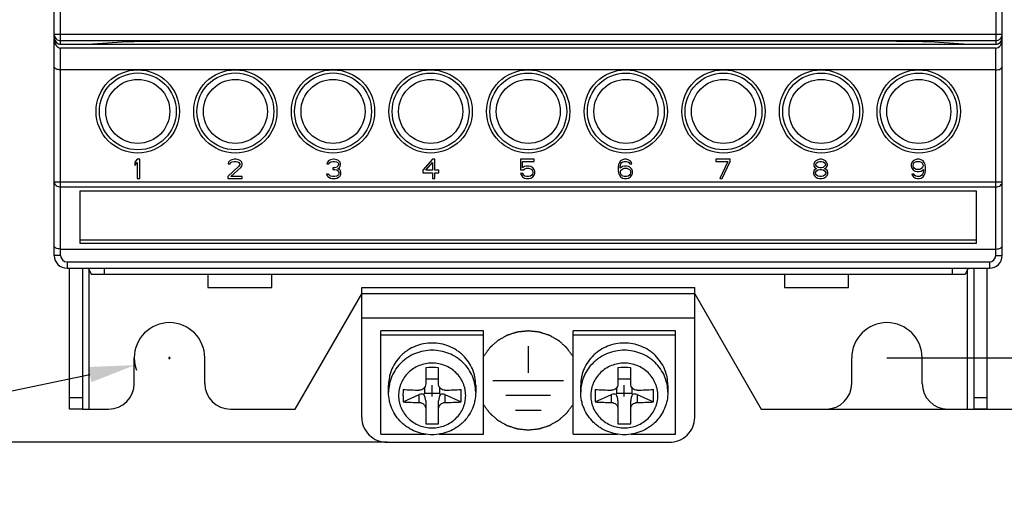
# Model space of a CAD drawing. Header units: millimetres. Extents: x 1117 to 38156, y -1945 to 7303.
# Tile 2 of 256: x 1238 to 1315, y 826 to 864. Entities that reach past the tile are written whole.
import ezdxf

# ---------------------------------------------------------------- set-up
doc = ezdxf.new("R2010")
doc.units = ezdxf.units.MM
doc.styles.get("Standard").update_dxf_attribs({"font": 'arial.ttf'})
doc.dimstyles.new('DIMSTYLE_1', dxfattribs={"dimtxt": 4.2, "dimasz": 3.6, "dimexe": 2.5, "dimexo": 0, "dimgap": 1.05, "dimtad": 1, "dimdsep": 46, "dimtxsty": 'Standard', "dimblk": '_FILLED', "dimblk1": '_FILLED', "dimblk2": '_FILLED', "dimcen": 0.09, "dimazin": 2, "dimtp": 0.01, "dimtm": 0.01, "dimtfac": 1, "dimtofl": 0, "dimtmove": 0, "dimatfit": 3, "dimldrblk": '_FILLED', "dimfxl": 0, "dimtolj": 1, "dimarcsym": 0})

# ---------------------------------------------------------------- blocks, each defined once
blk = doc.blocks.new('_FILLED')
at = {"color": 0, "linetype": 'ByBlock'}
blk.add_solid([(0, 0), (-1, 0.167), (-1, -0.167)], dxfattribs=at)
blk = doc.blocks.new('*D6')
at = {"color": 0, "linetype": 'Continuous', "lineweight": -2}
for p, q in [((1306.059, 1031.323), (1339.614, 1031.323)), ((1337.114, 1027.723), (1337.114, 840.923)), ((1306.059, 837.323), (1339.614, 837.323))]:
    blk.add_line(p, q, dxfattribs=at)
at = {"layer": 'Defpoints', "color": 0, "linetype": 'Continuous'}
for p in [(1306.059, 1031.323), (1306.059, 837.323), (1337.114, 837.323)]:
    blk.add_point(p, dxfattribs=at)
at = {"color": 0, "linetype": 'Continuous', "lineweight": -2, "xscale": 3.6, "yscale": 3.6, "zscale": 3.6}
for p, rotation in [((1337.114, 1031.323), 90), ((1337.114, 837.323), 270)]:
    blk.add_blockref('_FILLED', p, dxfattribs=dict(at, rotation=rotation))
at = {"color": 0, "linetype": 'Continuous', "insert": (1322.73, 934.519), "char_height": 10, "width": 9.25313, "attachment_point": 2, "rotation": 90, "line_spacing_factor": 0.9}
blk.add_mtext('\\A1;194', dxfattribs=at)
blk = doc.blocks.new('*D7')
at = {"color": 0, "linetype": 'Continuous', "lineweight": -2}
for p, q in [((1312.359, 1036.323), (1355.396, 1036.323)), ((1352.896, 1032.723), (1352.896, 836.923)), ((1301.309, 833.323), (1355.396, 833.323))]:
    blk.add_line(p, q, dxfattribs=at)
at = {"layer": 'Defpoints', "color": 0, "linetype": 'Continuous'}
for p in [(1312.359, 1036.323), (1301.309, 833.323), (1352.896, 833.323)]:
    blk.add_point(p, dxfattribs=at)
at = {"color": 0, "linetype": 'Continuous', "lineweight": -2, "xscale": 3.6, "yscale": 3.6, "zscale": 3.6}
for p, rotation in [((1352.896, 1036.323), 90), ((1352.896, 833.323), 270)]:
    blk.add_blockref('_FILLED', p, dxfattribs=dict(at, rotation=rotation))
at = {"color": 0, "linetype": 'Continuous', "insert": (1338.513, 934.741), "char_height": 10, "width": 9.25313, "attachment_point": 2, "rotation": 90, "line_spacing_factor": 0.9}
blk.add_mtext('\\A1;203', dxfattribs=at)
blk = doc.blocks.new('*D9')
at = {"color": 0, "linetype": 'Continuous', "lineweight": -2}
for p, q in [((1249.969, 837.323), (1250.149, 837.323)), ((1250.059, 837.233), (1250.059, 837.413)), ((1194.419, 825.65), (1243.844, 836.019))]:
    blk.add_line(p, q, dxfattribs=at)
at = {"layer": 'Defpoints', "color": 0, "linetype": 'Continuous'}
for p in [(1252.75, 837.887), (1247.368, 836.758)]:
    blk.add_point(p, dxfattribs=at)
at = {"color": 0, "linetype": 'Continuous', "lineweight": -2, "xscale": 3.6, "yscale": 3.6, "zscale": 3.6, "rotation": 11.84863928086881}
blk.add_blockref('_FILLED', (1247.368, 836.758), dxfattribs=at)
at = {"color": 0, "linetype": 'Continuous', "insert": (1219.349, 845.576), "char_height": 10, "width": 14.85313, "attachment_point": 3, "rotation": 11.84864, "line_spacing_factor": 0.9}
blk.add_mtext('\\A1;%%c∅5.5', dxfattribs=at)
blk = doc.blocks.new('*D79')
at = {"color": 0, "linetype": 'Continuous', "lineweight": -2}
for p, q in [((1243.259, 1036.323), (1191.286, 1036.323)), ((1193.786, 1032.723), (1193.786, 834.332)), ((1267.059, 830.732), (1191.286, 830.732))]:
    blk.add_line(p, q, dxfattribs=at)
at = {"layer": 'Defpoints', "color": 0, "linetype": 'Continuous'}
for p in [(1243.259, 1036.323), (1193.786, 830.732), (1267.059, 830.732)]:
    blk.add_point(p, dxfattribs=at)
at = {"color": 0, "linetype": 'Continuous', "lineweight": -2, "xscale": 3.6, "yscale": 3.6, "zscale": 3.6}
for p, rotation in [((1193.786, 1036.323), 90), ((1193.786, 830.732), 270)]:
    blk.add_blockref('_FILLED', p, dxfattribs=dict(at, rotation=rotation))
at = {"color": 0, "linetype": 'Continuous', "insert": (1187.631, 933.527), "char_height": 10, "attachment_point": 5, "rotation": 90}
blk.add_mtext('\\A1;205.59', dxfattribs=at)

msp = doc.modelspace()

# ---------------------------------------------------------------- linework, layer by layer
at = {"linetype": 'Continuous'}
for p, q in [((1241.059, 862.323), (1241.059, 1019.971)), ((1315.059, 862.323), (1315.059, 1019.971)), ((1241.559, 861.823), (1241.559, 934.023)), ((1314.559, 934.023), (1314.559, 861.823)), ((1315.059, 862.593), (1241.059, 862.593)), ((1241.059, 845.323), (1241.059, 862.23)), ((1241.466, 862.102), (1241.559, 862.093)), ((1314.559, 862.093), (1241.559, 862.093)), ((1241.559, 861.823), (1314.559, 861.823)), ((1246.748, 861.998), (1244.059, 861.823)), ((1305.506, 862.05), (1250.612, 862.05)), ((1312.059, 861.823), (1309.37, 861.998)), ((1315.059, 845.323), (1315.059, 862.23)), ((1241.559, 845.323), (1241.559, 861.523)), ((1314.559, 861.523), (1241.559, 861.523)), ((1314.559, 845.323), (1314.559, 861.523)), ((1314.559, 859.823), (1241.559, 859.823)), ((1247.547, 852.833), (1247.359, 852.609)), ((1247.359, 852.609), (1247.359, 852.354)), ((1247.359, 852.354), (1247.547, 852.577)), ((1247.734, 852.833), (1247.547, 852.833)), ((1247.547, 852.577), (1247.547, 851.333)), ((1247.734, 851.333), (1247.734, 852.833)), ((1254.662, 852.609), (1254.63, 852.482)), ((1254.63, 852.482), (1254.787, 852.482)), ((1254.787, 852.737), (1254.662, 852.609)), ((1254.912, 852.801), (1254.787, 852.737)), ((1254.787, 852.482), (1254.849, 852.577)), ((1254.849, 852.577), (1254.943, 852.641)), ((1255.13, 852.833), (1254.912, 852.801)), ((1254.943, 852.641), (1255.099, 852.673)), ((1255.099, 852.673), (1255.224, 852.673)), ((1255.255, 852.833), (1255.13, 852.833)), ((1255.224, 852.673), (1255.38, 852.641)), ((1255.443, 852.801), (1255.255, 852.833)), ((1255.38, 852.641), (1255.474, 852.577)), ((1255.568, 852.737), (1255.443, 852.801)), ((1255.474, 852.577), (1255.537, 852.482)), ((1255.537, 852.418), (1255.474, 852.29)), ((1255.537, 852.482), (1255.537, 852.418)), ((1255.693, 852.609), (1255.568, 852.737)), ((1255.724, 852.482), (1255.693, 852.609)), ((1255.693, 852.29), (1255.724, 852.418)), ((1255.724, 852.418), (1255.724, 852.482)), ((1262.382, 852.609), (1262.35, 852.482)), ((1262.35, 852.482), (1262.507, 852.482)), ((1262.507, 852.737), (1262.382, 852.609)), ((1262.632, 852.801), (1262.507, 852.737)), ((1262.507, 852.482), (1262.569, 852.577)), ((1262.569, 852.577), (1262.663, 852.641)), ((1262.85, 852.833), (1262.632, 852.801)), ((1262.663, 852.641), (1262.819, 852.673)), ((1262.819, 852.673), (1262.944, 852.673)), ((1262.913, 852.833), (1262.85, 852.833)), ((1263.132, 852.801), (1262.913, 852.833)), ((1262.944, 852.673), (1263.1, 852.641)), ((1263.1, 852.641), (1263.194, 852.577)), ((1263.257, 852.737), (1263.132, 852.801)), ((1263.194, 852.577), (1263.257, 852.482)), ((1263.257, 852.418), (1263.194, 852.29)), ((1263.382, 852.609), (1263.257, 852.737)), ((1263.257, 852.482), (1263.257, 852.418)), ((1263.413, 852.482), (1263.382, 852.609)), ((1263.382, 852.29), (1263.413, 852.418)), ((1263.413, 852.418), (1263.413, 852.482)), ((1270.589, 852.833), (1269.839, 851.971)), ((1270.058, 851.971), (1270.589, 852.577)), ((1270.777, 852.833), (1270.589, 852.833)), ((1270.589, 852.577), (1270.589, 851.971)), ((1270.777, 851.971), (1270.777, 852.833)), ((1278.522, 852.833), (1277.459, 852.833)), ((1277.459, 852.833), (1277.459, 852.003)), ((1277.615, 852.673), (1278.522, 852.673)), ((1277.615, 852.162), (1277.615, 852.673)), ((1278.522, 852.673), (1278.522, 852.833)), ((1285.11, 852.418), (1285.079, 852.194)), ((1285.173, 852.577), (1285.11, 852.418)), ((1285.267, 852.705), (1285.173, 852.577)), ((1285.235, 852.194), (1285.267, 852.386)), ((1285.423, 852.801), (1285.267, 852.705)), ((1285.267, 852.386), (1285.298, 852.482)), ((1285.298, 852.482), (1285.36, 852.577)), ((1285.36, 852.577), (1285.454, 852.641)), ((1285.579, 852.833), (1285.423, 852.801)), ((1285.454, 852.641), (1285.548, 852.673)), ((1285.548, 852.673), (1285.735, 852.673)), ((1285.704, 852.833), (1285.579, 852.833)), ((1285.86, 852.801), (1285.704, 852.833)), ((1285.735, 852.673), (1285.829, 852.641)), ((1285.829, 852.641), (1285.923, 852.577)), ((1286.017, 852.705), (1285.86, 852.801)), ((1285.923, 852.577), (1285.985, 852.482)), ((1285.985, 852.482), (1286.142, 852.482)), ((1286.11, 852.577), (1286.017, 852.705)), ((1286.142, 852.482), (1286.11, 852.577)), ((1293.824, 852.833), (1292.699, 852.833)), ((1292.699, 852.833), (1292.699, 852.673)), ((1292.699, 852.673), (1293.637, 852.673)), ((1293.637, 852.673), (1293.012, 851.333)), ((1293.199, 851.333), (1293.824, 852.673)), ((1293.824, 852.673), (1293.824, 852.833)), ((1300.413, 852.609), (1300.35, 852.45)), ((1300.35, 852.45), (1300.35, 852.354)), ((1300.35, 852.354), (1300.413, 852.226)), ((1300.507, 852.705), (1300.413, 852.609)), ((1300.663, 852.801), (1300.507, 852.705)), ((1300.507, 852.45), (1300.569, 852.545)), ((1300.507, 852.386), (1300.507, 852.45)), ((1300.569, 852.29), (1300.507, 852.386)), ((1300.569, 852.545), (1300.694, 852.641)), ((1300.819, 852.833), (1300.663, 852.801)), ((1300.694, 852.641), (1300.819, 852.673)), ((1300.944, 852.833), (1300.819, 852.833)), ((1300.819, 852.673), (1300.944, 852.673)), ((1301.1, 852.801), (1300.944, 852.833)), ((1300.944, 852.673), (1301.069, 852.641)), ((1301.069, 852.641), (1301.194, 852.545)), ((1301.257, 852.705), (1301.1, 852.801)), ((1301.194, 852.545), (1301.257, 852.45)), ((1301.257, 852.386), (1301.194, 852.29)), ((1301.35, 852.609), (1301.257, 852.705)), ((1301.257, 852.45), (1301.257, 852.386)), ((1301.413, 852.45), (1301.35, 852.609)), ((1301.35, 852.226), (1301.413, 852.354)), ((1301.413, 852.354), (1301.413, 852.45)), ((1308.002, 852.577), (1307.939, 852.418)), ((1307.939, 852.418), (1307.939, 852.29)), ((1308.095, 852.705), (1308.002, 852.577)), ((1308.252, 852.801), (1308.095, 852.705)), ((1308.095, 852.386), (1308.127, 852.482)), ((1308.095, 852.322), (1308.095, 852.386)), ((1308.127, 852.482), (1308.189, 852.577)), ((1308.189, 852.577), (1308.283, 852.641)), ((1308.408, 852.833), (1308.252, 852.801)), ((1308.283, 852.641), (1308.377, 852.673)), ((1308.377, 852.673), (1308.595, 852.673)), ((1308.564, 852.833), (1308.408, 852.833)), ((1308.72, 852.801), (1308.564, 852.833)), ((1308.595, 852.673), (1308.689, 852.641)), ((1308.689, 852.641), (1308.783, 852.577)), ((1308.877, 852.705), (1308.72, 852.801)), ((1308.783, 852.577), (1308.845, 852.482)), ((1308.845, 852.482), (1308.877, 852.386)), ((1308.97, 852.577), (1308.877, 852.705)), ((1308.877, 852.386), (1308.877, 852.322)), ((1309.033, 852.418), (1308.97, 852.577)), ((1309.064, 852.194), (1309.033, 852.418)), ((1255.474, 852.29), (1254.599, 851.492)), ((1254.849, 851.492), (1255.63, 852.194)), ((1255.63, 852.194), (1255.693, 852.29)), ((1262.475, 851.684), (1262.319, 851.684)), ((1262.319, 851.684), (1262.35, 851.588)), ((1262.35, 851.588), (1262.413, 851.492)), ((1262.507, 851.62), (1262.475, 851.684)), ((1262.569, 851.556), (1262.507, 851.62)), ((1262.819, 852.162), (1262.819, 852.035)), ((1262.944, 852.162), (1262.819, 852.162)), ((1262.819, 852.035), (1262.944, 852.035)), ((1263.132, 852.226), (1262.944, 852.162)), ((1262.944, 852.035), (1263.132, 852.003)), ((1263.194, 852.29), (1263.132, 852.226)), ((1263.132, 852.003), (1263.225, 851.939)), ((1263.194, 852.099), (1263.319, 852.194)), ((1263.35, 852.035), (1263.194, 852.099)), ((1263.257, 851.62), (1263.194, 851.556)), ((1263.225, 851.939), (1263.288, 851.811)), ((1263.288, 851.684), (1263.257, 851.62)), ((1263.288, 851.811), (1263.288, 851.684)), ((1263.319, 852.194), (1263.382, 852.29)), ((1263.413, 851.939), (1263.35, 852.035)), ((1263.35, 851.492), (1263.413, 851.588)), ((1263.444, 851.811), (1263.413, 851.939)), ((1263.413, 851.588), (1263.444, 851.684)), ((1263.444, 851.684), (1263.444, 851.811)), ((1269.839, 851.971), (1269.839, 851.779)), ((1269.839, 851.779), (1270.589, 851.779)), ((1270.589, 851.971), (1270.058, 851.971)), ((1270.589, 851.779), (1270.589, 851.333)), ((1271.089, 851.971), (1270.777, 851.971)), ((1270.777, 851.779), (1271.089, 851.779)), ((1270.777, 851.333), (1270.777, 851.779)), ((1271.089, 851.779), (1271.089, 851.971)), ((1277.459, 852.003), (1277.678, 852.003)), ((1277.647, 851.716), (1277.459, 851.716)), ((1277.459, 851.716), (1277.522, 851.588)), ((1277.522, 851.588), (1277.615, 851.46)), ((1277.772, 852.258), (1277.615, 852.162)), ((1277.709, 851.588), (1277.647, 851.716)), ((1277.678, 852.003), (1277.803, 852.099)), ((1277.803, 851.524), (1277.709, 851.588)), ((1277.928, 852.29), (1277.772, 852.258)), ((1277.803, 852.099), (1277.928, 852.13)), ((1278.115, 852.29), (1277.928, 852.29)), ((1277.928, 852.13), (1278.115, 852.13)), ((1278.272, 852.258), (1278.115, 852.29)), ((1278.115, 852.13), (1278.24, 852.099)), ((1278.24, 852.099), (1278.334, 852.035)), ((1278.334, 851.588), (1278.24, 851.524)), ((1278.428, 852.162), (1278.272, 852.258)), ((1278.334, 852.035), (1278.397, 851.939)), ((1278.397, 851.684), (1278.334, 851.588)), ((1278.397, 851.939), (1278.428, 851.843)), ((1278.428, 851.779), (1278.397, 851.684)), ((1278.522, 852.035), (1278.428, 852.162)), ((1278.428, 851.843), (1278.428, 851.779)), ((1278.428, 851.46), (1278.522, 851.588)), ((1278.584, 851.875), (1278.522, 852.035)), ((1278.522, 851.588), (1278.584, 851.748)), ((1278.584, 851.748), (1278.584, 851.875)), ((1285.079, 852.194), (1285.079, 851.971)), ((1285.079, 851.971), (1285.11, 851.748)), ((1285.11, 851.748), (1285.173, 851.588)), ((1285.173, 851.588), (1285.267, 851.46)), ((1285.423, 852.258), (1285.235, 852.13)), ((1285.235, 852.13), (1285.235, 852.194)), ((1285.267, 851.875), (1285.298, 851.971)), ((1285.267, 851.779), (1285.267, 851.875)), ((1285.298, 851.684), (1285.267, 851.779)), ((1285.298, 851.971), (1285.36, 852.035)), ((1285.36, 851.588), (1285.298, 851.684)), ((1285.36, 852.035), (1285.454, 852.099)), ((1285.454, 851.524), (1285.36, 851.588)), ((1285.579, 852.29), (1285.423, 852.258)), ((1285.454, 852.099), (1285.548, 852.13)), ((1285.548, 852.13), (1285.767, 852.13)), ((1285.735, 852.29), (1285.579, 852.29)), ((1285.892, 852.258), (1285.735, 852.29)), ((1285.767, 852.13), (1285.86, 852.099)), ((1285.86, 852.099), (1285.954, 852.035)), ((1285.954, 851.588), (1285.86, 851.524)), ((1286.048, 852.162), (1285.892, 852.258)), ((1285.954, 852.035), (1286.017, 851.971)), ((1286.017, 851.684), (1285.954, 851.588)), ((1286.017, 851.971), (1286.048, 851.875)), ((1286.048, 851.779), (1286.017, 851.684)), ((1286.142, 852.067), (1286.048, 852.162)), ((1286.048, 851.875), (1286.048, 851.779)), ((1286.048, 851.46), (1286.142, 851.588)), ((1286.204, 851.907), (1286.142, 852.067)), ((1286.142, 851.588), (1286.204, 851.748)), ((1286.204, 851.748), (1286.204, 851.907)), ((1300.382, 851.971), (1300.319, 851.811)), ((1300.319, 851.811), (1300.319, 851.716)), ((1300.319, 851.716), (1300.382, 851.556)), ((1300.507, 852.067), (1300.382, 851.971)), ((1300.413, 852.226), (1300.507, 852.13)), ((1300.475, 851.811), (1300.569, 851.939)), ((1300.475, 851.716), (1300.475, 851.811)), ((1300.569, 851.588), (1300.475, 851.716)), ((1300.507, 852.13), (1300.569, 852.099)), ((1300.569, 852.099), (1300.507, 852.067)), ((1300.694, 852.194), (1300.569, 852.29)), ((1300.569, 851.939), (1300.694, 852.003)), ((1300.694, 851.524), (1300.569, 851.588)), ((1300.819, 852.162), (1300.694, 852.194)), ((1300.694, 852.003), (1300.819, 852.035)), ((1300.944, 852.162), (1300.819, 852.162)), ((1300.819, 852.035), (1300.944, 852.035)), ((1301.069, 852.194), (1300.944, 852.162)), ((1300.944, 852.035), (1301.069, 852.003)), ((1301.194, 852.29), (1301.069, 852.194)), ((1301.069, 852.003), (1301.194, 851.939)), ((1301.194, 851.588), (1301.069, 851.524)), ((1301.194, 852.099), (1301.257, 852.13)), ((1301.257, 852.067), (1301.194, 852.099)), ((1301.194, 851.939), (1301.288, 851.811)), ((1301.288, 851.716), (1301.194, 851.588)), ((1301.257, 852.13), (1301.35, 852.226)), ((1301.382, 851.971), (1301.257, 852.067)), ((1301.288, 851.811), (1301.288, 851.716)), ((1301.444, 851.811), (1301.382, 851.971)), ((1301.382, 851.556), (1301.444, 851.716)), ((1301.444, 851.716), (1301.444, 851.811)), ((1307.939, 852.29), (1308.002, 852.13)), ((1308.002, 852.13), (1308.095, 852.003)), ((1308.158, 851.684), (1308.002, 851.684)), ((1308.002, 851.684), (1308.033, 851.588)), ((1308.033, 851.588), (1308.127, 851.46)), ((1308.127, 852.226), (1308.095, 852.322)), ((1308.095, 852.003), (1308.252, 851.907)), ((1308.189, 852.13), (1308.127, 852.226)), ((1308.22, 851.588), (1308.158, 851.684)), ((1308.283, 852.067), (1308.189, 852.13)), ((1308.314, 851.524), (1308.22, 851.588)), ((1308.252, 851.907), (1308.408, 851.875)), ((1308.377, 852.035), (1308.283, 852.067)), ((1308.595, 852.035), (1308.377, 852.035)), ((1308.408, 851.875), (1308.564, 851.875)), ((1308.564, 851.875), (1308.72, 851.907)), ((1308.689, 852.067), (1308.595, 852.035)), ((1308.783, 852.13), (1308.689, 852.067)), ((1308.783, 851.588), (1308.689, 851.524)), ((1308.72, 851.907), (1308.908, 852.035)), ((1308.845, 852.226), (1308.783, 852.13)), ((1308.845, 851.684), (1308.783, 851.588)), ((1308.877, 852.322), (1308.845, 852.226)), ((1308.877, 851.779), (1308.845, 851.684)), ((1308.908, 851.971), (1308.877, 851.779)), ((1308.877, 851.46), (1308.97, 851.588)), ((1308.908, 852.035), (1308.908, 851.971)), ((1308.97, 851.588), (1309.033, 851.748)), ((1309.033, 851.748), (1309.064, 851.971)), ((1309.064, 851.971), (1309.064, 852.194)), ((1241.059, 851.08), (1315.059, 851.08)), ((1247.547, 851.333), (1247.734, 851.333)), ((1254.599, 851.492), (1254.599, 851.333)), ((1254.599, 851.333), (1255.724, 851.333)), ((1255.724, 851.492), (1254.849, 851.492)), ((1255.724, 851.333), (1255.724, 851.492)), ((1262.413, 851.492), (1262.507, 851.428)), ((1262.507, 851.428), (1262.632, 851.365)), ((1262.632, 851.524), (1262.569, 851.556)), ((1262.788, 851.492), (1262.632, 851.524)), ((1262.632, 851.365), (1262.757, 851.333)), ((1262.757, 851.333), (1263.007, 851.333)), ((1262.975, 851.492), (1262.788, 851.492)), ((1263.132, 851.524), (1262.975, 851.492)), ((1263.007, 851.333), (1263.132, 851.365)), ((1263.194, 851.556), (1263.132, 851.524)), ((1263.132, 851.365), (1263.257, 851.428)), ((1263.257, 851.428), (1263.35, 851.492)), ((1270.589, 851.333), (1270.777, 851.333)), ((1277.615, 851.46), (1277.772, 851.365)), ((1277.772, 851.365), (1277.928, 851.333)), ((1277.928, 851.492), (1277.803, 851.524)), ((1278.115, 851.492), (1277.928, 851.492)), ((1277.928, 851.333), (1278.115, 851.333)), ((1278.24, 851.524), (1278.115, 851.492)), ((1278.115, 851.333), (1278.272, 851.365)), ((1278.272, 851.365), (1278.428, 851.46)), ((1285.267, 851.46), (1285.423, 851.365)), ((1285.423, 851.365), (1285.579, 851.333)), ((1285.548, 851.492), (1285.454, 851.524)), ((1285.767, 851.492), (1285.548, 851.492)), ((1285.579, 851.333), (1285.735, 851.333)), ((1285.735, 851.333), (1285.892, 851.365)), ((1285.86, 851.524), (1285.767, 851.492)), ((1285.892, 851.365), (1286.048, 851.46)), ((1293.012, 851.333), (1293.199, 851.333)), ((1300.382, 851.556), (1300.475, 851.46)), ((1300.475, 851.46), (1300.632, 851.365)), ((1300.632, 851.365), (1300.788, 851.333)), ((1300.819, 851.492), (1300.694, 851.524)), ((1300.788, 851.333), (1300.975, 851.333)), ((1300.944, 851.492), (1300.819, 851.492)), ((1301.069, 851.524), (1300.944, 851.492)), ((1300.975, 851.333), (1301.132, 851.365)), ((1301.132, 851.365), (1301.288, 851.46)), ((1301.288, 851.46), (1301.382, 851.556)), ((1308.127, 851.46), (1308.283, 851.365)), ((1308.283, 851.365), (1308.439, 851.333)), ((1308.408, 851.492), (1308.314, 851.524)), ((1308.595, 851.492), (1308.408, 851.492)), ((1308.439, 851.333), (1308.564, 851.333)), ((1308.564, 851.333), (1308.72, 851.365)), ((1308.689, 851.524), (1308.595, 851.492)), ((1308.72, 851.365), (1308.877, 851.46)), ((1241.559, 850.673), (1314.559, 850.673)), ((1243.059, 850.356), (1243.059, 846.288)), ((1313.059, 850.356), (1243.059, 850.356)), ((1313.059, 846.288), (1313.059, 850.356)), ((1243.059, 846.532), (1313.059, 846.532)), ((1243.059, 846.288), (1313.059, 846.288)), ((1241.559, 845.823), (1314.559, 845.823)), ((1241.559, 845.323), (1241.059, 845.323)), ((1242.059, 844.823), (1242.059, 844.323)), ((1242.059, 844.823), (1314.059, 844.823)), ((1314.059, 844.823), (1314.059, 844.323)), ((1314.559, 845.323), (1315.059, 845.323)), ((1242.059, 844.323), (1314.059, 844.323)), ((1242.259, 833.323), (1242.259, 844.323)), ((1243.259, 844.323), (1243.259, 833.323)), ((1243.709, 844.323), (1243.959, 843.823)), ((1243.759, 844.223), (1243.759, 833.323)), ((1244.959, 844.323), (1244.959, 843.823)), ((1311.159, 844.323), (1311.159, 843.823)), ((1312.409, 844.323), (1312.159, 843.823)), ((1312.359, 833.323), (1312.359, 844.223)), ((1312.859, 833.323), (1312.859, 844.323)), ((1313.859, 844.323), (1313.859, 833.323)), ((1312.159, 843.823), (1243.959, 843.823)), ((1253.059, 843.823), (1253.059, 842.823)), ((1258.059, 842.823), (1258.059, 843.823)), ((1298.059, 843.823), (1298.059, 842.823)), ((1303.059, 842.823), (1303.059, 843.823)), ((1253.059, 842.823), (1258.059, 842.823)), ((1265.059, 842.823), (1291.059, 842.823)), ((1265.059, 832.663), (1265.059, 842.823)), ((1291.059, 832.663), (1291.059, 842.823)), ((1298.059, 842.823), (1303.059, 842.823)), ((1259.863, 833.323), (1265.059, 842.323)), ((1291.059, 842.323), (1265.059, 842.323)), ((1291.059, 842.323), (1296.255, 833.323)), ((1291.059, 840.434), (1265.059, 840.434)), ((1274.559, 839.425), (1266.559, 839.425)), ((1266.559, 831.361), (1266.559, 839.425)), ((1274.559, 831.361), (1274.559, 839.425)), ((1289.559, 839.425), (1281.559, 839.425)), ((1281.559, 831.361), (1281.559, 839.425)), ((1289.559, 831.361), (1289.559, 839.425)), ((1274.559, 839.088), (1266.559, 839.088)), ((1289.559, 839.088), (1281.559, 839.088)), ((1278.059, 838.229), (1278.059, 836.158)), ((1247.309, 835.323), (1247.309, 837.323)), ((1252.809, 835.323), (1252.809, 837.323)), ((1303.309, 835.323), (1303.309, 837.323)), ((1308.809, 835.323), (1308.809, 837.323)), ((1270.059, 836.556), (1270.059, 835.285)), ((1271.059, 835.285), (1271.059, 836.556)), ((1285.059, 836.556), (1285.059, 835.285)), ((1286.059, 835.285), (1286.059, 836.556)), ((1270.059, 835.683), (1271.059, 835.683)), ((1275.309, 835.561), (1280.809, 835.561)), ((1285.059, 835.683), (1286.059, 835.683)), ((1267.159, 834.633), (1267.159, 835.199)), ((1269.978, 834.56), (1269.978, 835.021)), ((1270.559, 834.306), (1270.559, 835.199)), ((1271.14, 835.022), (1271.14, 834.56)), ((1273.959, 835.199), (1273.959, 834.633)), ((1282.159, 834.633), (1282.159, 835.199)), ((1284.978, 834.56), (1284.978, 835.021)), ((1285.559, 834.306), (1285.559, 835.199)), ((1286.14, 835.022), (1286.14, 834.56)), ((1288.959, 835.199), (1288.959, 834.633)), ((1243.259, 834.213), (1242.259, 834.213)), ((1268.29, 833.882), (1269.559, 834.451)), ((1269.559, 833.836), (1269.559, 834.451)), ((1269.913, 834.468), (1269.978, 834.56)), ((1269.978, 834.56), (1271.14, 834.56)), ((1270.059, 833.968), (1270.059, 832.173)), ((1271.059, 832.173), (1271.059, 833.968)), ((1271.205, 834.468), (1271.14, 834.56)), ((1271.559, 834.451), (1272.828, 833.882)), ((1271.559, 834.451), (1271.559, 833.836)), ((1276.309, 834.402), (1279.809, 834.402)), ((1283.29, 833.882), (1284.559, 834.451)), ((1284.559, 833.836), (1284.559, 834.451)), ((1284.913, 834.468), (1284.978, 834.56)), ((1284.978, 834.56), (1286.14, 834.56)), ((1285.059, 833.968), (1285.059, 832.173)), ((1286.059, 832.173), (1286.059, 833.968)), ((1286.205, 834.468), (1286.14, 834.56)), ((1286.559, 834.451), (1287.828, 833.882)), ((1286.559, 834.451), (1286.559, 833.836)), ((1313.859, 834.213), (1312.859, 834.213)), ((1243.259, 833.323), (1242.259, 833.323)), ((1243.259, 833.323), (1245.309, 833.323)), ((1254.809, 833.323), (1259.863, 833.323)), ((1277.059, 833.243), (1279.059, 833.243)), ((1296.255, 833.323), (1301.309, 833.323)), ((1310.809, 833.323), (1312.859, 833.323)), ((1313.859, 833.323), (1312.859, 833.323)), ((1266.559, 831.361), (1270.029, 831.361)), ((1271.101, 831.361), (1274.559, 831.361)), ((1281.559, 831.361), (1285.029, 831.361)), ((1286.101, 831.361), (1289.559, 831.361)), ((1267.059, 830.732), (1289.059, 830.732))]:
    msp.add_line(p, q, dxfattribs=at)
for centre, radius in [((1247.579, 856.573), 3.25), ((1247.583, 856.574), 3), ((1255.199, 856.573), 3.25), ((1255.203, 856.573), 3), ((1262.819, 856.573), 3.25), ((1262.823, 856.573), 3), ((1270.439, 856.573), 3.25), ((1270.443, 856.572), 3), ((1278.059, 856.573), 3.25), ((1278.063, 856.572), 3), ((1285.679, 856.573), 3.25), ((1285.683, 856.572), 3), ((1293.299, 856.573), 3.25), ((1293.303, 856.571), 3), ((1300.919, 856.573), 3.25), ((1300.923, 856.571), 3), ((1308.539, 856.573), 3.25), ((1308.543, 856.57), 3), ((1247.583, 856.574), 2.5), ((1255.203, 856.573), 2.5), ((1262.823, 856.573), 2.5), ((1270.443, 856.572), 2.5), ((1278.063, 856.572), 2.5), ((1285.683, 856.572), 2.5), ((1293.303, 856.571), 2.5), ((1300.923, 856.571), 2.5), ((1308.543, 856.57), 2.5)]:
    msp.add_circle(centre, radius, dxfattribs=at)
for centre, radius, start, end in [((1241.559, 862.593), 0.5, 179.99997, 259.33973), ((1241.559, 862.323), 0.5, 180, 270), ((1314.559, 862.593), 0.5, 269.99533, 359.99533), ((1314.559, 862.323), 0.5, 270, 0), ((1242.059, 845.323), 1, 180, 270), ((1242.059, 845.323), 0.5, 180, 270), ((1314.059, 845.323), 1, 270, 0), ((1314.059, 845.323), 0.5, 270, 0), ((1250.059, 837.323), 2.75, 0, 180), ((1306.059, 837.323), 2.75, 0, 180), ((1250.059, 837.323), 2.75, 180, 200.55257), ((1270.559, 792.779), 43.78, 89.34563, 90.65437), ((1285.559, 792.779), 43.78, 89.34563, 90.65437), ((1245.309, 835.323), 2, 270, 0), ((1254.809, 835.323), 2, 180, 270), ((1289.709, 834.362), 21.425, 178.70011, 179.99841), ((1270.537, 880.03), 45.238, 267.15318, 268.76138), ((1270.581, 880.03), 45.238, 271.23863, 272.84681), ((1251.409, 834.362), 21.425, 0.00159, 1.29989), ((1304.709, 834.362), 21.425, 178.70011, 179.99841), ((1285.537, 880.03), 45.238, 267.15318, 268.76138), ((1285.581, 880.03), 45.238, 271.23863, 272.84681), ((1266.409, 834.362), 21.425, 0.00159, 1.29989), ((1301.309, 835.323), 2, 270, 0), ((1310.809, 835.323), 2, 180, 270), ((1289.168, 834.362), 20.883, 179.99824, 181.31663), ((1252.065, 834.36), 20.769, 358.67973, 0.0054), ((1304.168, 834.362), 20.883, 179.99824, 181.31663), ((1267.065, 834.36), 20.769, 358.67973, 0.0054), ((1270.537, 879.064), 45.238, 267.15318, 268.76138), ((1270.581, 879.064), 45.238, 271.23863, 272.84681), ((1285.537, 879.064), 45.238, 267.15318, 268.76138), ((1285.581, 879.064), 45.238, 271.23863, 272.84681), ((1270.559, 848.2), 16.035, 268.21311, 271.78689), ((1285.559, 848.2), 16.035, 268.21311, 271.78689)]:
    msp.add_arc(centre, radius, start, end, dxfattribs=at)
for centre, major_axis, ratio, start_param, end_param in [((1241.559, 862.323), (0, 0.5), 0.999848, 1.570796, 3.141593), ((1314.559, 862.323), (0, 0.5), 0.999848, -3.141593, -1.570796), ((1241.559, 862.23), (0, 0.707), 0.707107, 7.853982, 9.424778), ((1250.612, 861.98), (4, 0), 0.017455, 1.570796, 2.879793), ((1305.506, 861.98), (4, 0), 0.017455, 0.261799, 1.570796), ((1314.559, 862.23), (0, -0.707), 0.707107, 6.283185, 7.853982), ((1269.559, 833.968), (0.402, 0.467), 0.635372, 0.15003, 0.935428), ((1269.559, 833.968), (0, 0.707), 0.707107, -1.570796, -0.785398), ((1271.559, 833.968), (0, 0.707), 0.707107, 0.785398, 1.570796), ((1271.559, 833.968), (0.402, -0.467), 0.635372, 2.206165, 2.991563), ((1284.559, 833.968), (0.402, 0.467), 0.635372, 0.15003, 0.935428), ((1284.559, 833.968), (0, 0.707), 0.707107, -1.570796, -0.785398), ((1286.559, 833.968), (0, 0.707), 0.707107, 0.785398, 1.570796), ((1286.559, 833.968), (0.402, -0.467), 0.635372, 2.206165, 2.991563)]:
    msp.add_ellipse(centre, major_axis=major_axis, ratio=ratio, start_param=start_param, end_param=end_param, dxfattribs=at)
for points, knots in [([(1241.559, 859.823), (1241.493, 859.823), (1241.367, 859.834), (1241.193, 859.876), (1241.059, 859.963), (1241.059, 860.03)], [0, 0, 0, 0, 0.350434, 0.648039, 1, 1, 1, 1]), ([(1314.559, 859.823), (1314.625, 859.823), (1314.751, 859.834), (1314.925, 859.876), (1315.059, 859.963), (1315.059, 860.03)], [0, 0, 0, 0, 0.350434, 0.648039, 1, 1, 1, 1]), ([(1241.059, 851.08), (1241.059, 851.027), (1241.087, 850.915), (1241.202, 850.78), (1241.367, 850.693), (1241.494, 850.673), (1241.559, 850.673)], [0, 0, 0, 0, 0.225902, 0.466639, 0.726848, 1, 1, 1, 1]), ([(1314.559, 850.673), (1314.624, 850.673), (1314.751, 850.693), (1314.916, 850.78), (1315.031, 850.915), (1315.059, 851.027), (1315.059, 851.08)], [0, 0, 0, 0, 0.273176, 0.533395, 0.774103, 1, 1, 1, 1]), ([(1241.559, 845.823), (1241.491, 845.823), (1241.366, 845.835), (1241.204, 845.89), (1241.092, 845.97), (1241.059, 846.047), (1241.059, 846.08)], [0, 0, 0, 0, 0.334764, 0.619582, 0.835654, 1, 1, 1, 1]), ([(1314.559, 845.823), (1314.627, 845.823), (1314.753, 845.835), (1314.914, 845.89), (1315.026, 845.97), (1315.059, 846.047), (1315.059, 846.08)], [0, 0, 0, 0, 0.334764, 0.619582, 0.835654, 1, 1, 1, 1]), ([(1281.559, 837.431), (1281.534, 837.466), (1281.483, 837.536), (1281.407, 837.641), (1281.33, 837.746), (1281.267, 837.834), (1281.216, 837.904), (1281.178, 837.957), (1281.14, 838.009), (1281.111, 838.048), (1281.092, 838.075), (1281.084, 838.086), (1281.078, 838.094), (1281.072, 838.103), (1281.061, 838.112), (1281.049, 838.123), (1281.033, 838.138), (1281.012, 838.156), (1280.988, 838.178), (1280.956, 838.207), (1280.915, 838.243), (1280.866, 838.286), (1280.801, 838.345), (1280.72, 838.417), (1280.639, 838.49), (1280.574, 838.548), (1280.533, 838.584), (1280.504, 838.609), (1280.488, 838.624), (1280.476, 838.635), (1280.466, 838.644), (1280.458, 838.651), (1280.452, 838.657), (1280.447, 838.661), (1280.442, 838.664), (1280.435, 838.668), (1280.419, 838.677), (1280.395, 838.69), (1280.367, 838.707), (1280.338, 838.723), (1280.3, 838.745), (1280.252, 838.772), (1280.176, 838.815), (1280.081, 838.87), (1279.985, 838.924), (1279.909, 838.967), (1279.861, 838.995), (1279.823, 839.016), (1279.795, 839.033), (1279.766, 839.049), (1279.742, 839.063), (1279.727, 839.071), (1279.72, 839.075), (1279.715, 839.078), (1279.708, 839.08), (1279.7, 839.083), (1279.69, 839.086), (1279.672, 839.092), (1279.645, 839.101), (1279.603, 839.114), (1279.551, 839.131), (1279.467, 839.158), (1279.362, 839.191), (1279.257, 839.225), (1279.173, 839.252), (1279.109, 839.272), (1279.057, 839.289), (1279.015, 839.303), (1278.983, 839.313), (1278.957, 839.321), (1278.936, 839.328), (1278.92, 839.333), (1278.907, 839.337), (1278.896, 839.338), (1278.885, 839.339), (1278.871, 839.341), (1278.838, 839.344), (1278.789, 839.349), (1278.723, 839.356), (1278.657, 839.363), (1278.569, 839.372), (1278.481, 839.381), (1278.393, 839.39), (1278.327, 839.397), (1278.261, 839.404), (1278.206, 839.41), (1278.162, 839.415), (1278.134, 839.417), (1278.112, 839.42), (1278.096, 839.421), (1278.082, 839.423), (1278.072, 839.424), (1278.067, 839.424), (1278.063, 839.425), (1278.058, 839.424), (1278.053, 839.424), (1278.043, 839.423), (1278.03, 839.421), (1278.013, 839.42), (1277.991, 839.418), (1277.963, 839.415), (1277.919, 839.41), (1277.864, 839.405), (1277.798, 839.398), (1277.732, 839.391), (1277.644, 839.382), (1277.556, 839.373), (1277.468, 839.364), (1277.402, 839.357), (1277.336, 839.35), (1277.287, 839.345), (1277.253, 839.342), (1277.24, 839.341), (1277.229, 839.339), (1277.218, 839.339), (1277.205, 839.334), (1277.189, 839.329), (1277.168, 839.323), (1277.141, 839.314), (1277.11, 839.304), (1277.068, 839.291), (1277.015, 839.274), (1276.952, 839.254), (1276.868, 839.227), (1276.763, 839.194), (1276.658, 839.16), (1276.574, 839.133), (1276.521, 839.117), (1276.479, 839.103), (1276.453, 839.095), (1276.435, 839.089), (1276.424, 839.086), (1276.416, 839.083), (1276.41, 839.081), (1276.405, 839.078), (1276.398, 839.074), (1276.382, 839.065), (1276.358, 839.052), (1276.33, 839.036), (1276.301, 839.019), (1276.263, 838.998), (1276.215, 838.971), (1276.139, 838.927), (1276.043, 838.873), (1275.948, 838.819), (1275.872, 838.776), (1275.824, 838.748), (1275.786, 838.727), (1275.757, 838.711), (1275.728, 838.694), (1275.705, 838.681), (1275.689, 838.672), (1275.682, 838.668), (1275.677, 838.665), (1275.672, 838.661), (1275.666, 838.655), (1275.658, 838.648), (1275.648, 838.639), (1275.635, 838.628), (1275.619, 838.614), (1275.591, 838.588), (1275.55, 838.552), (1275.485, 838.494), (1275.403, 838.422), (1275.322, 838.349), (1275.257, 838.291), (1275.208, 838.248), (1275.167, 838.212), (1275.135, 838.183), (1275.11, 838.161), (1275.09, 838.143), (1275.074, 838.128), (1275.062, 838.117), (1275.051, 838.108), (1275.045, 838.099), (1275.039, 838.091), (1275.031, 838.08), (1275.011, 838.053), (1274.982, 838.013), (1274.944, 837.961), (1274.905, 837.908), (1274.854, 837.837), (1274.79, 837.749), (1274.713, 837.643), (1274.636, 837.537), (1274.585, 837.467), (1274.559, 837.431)], [0, 0, 0, 0, 0.015625, 0.03125, 0.046875, 0.0625, 0.070312, 0.078125, 0.085938, 0.09375, 0.095703, 0.097656, 0.098633, 0.099609, 0.101562, 0.103516, 0.105469, 0.109375, 0.113281, 0.117188, 0.125, 0.132812, 0.140625, 0.15625, 0.171875, 0.179688, 0.1875, 0.191406, 0.193359, 0.195312, 0.197266, 0.198242, 0.199219, 0.200195, 0.200684, 0.201172, 0.203125, 0.207031, 0.210938, 0.214844, 0.21875, 0.226562, 0.234375, 0.25, 0.265625, 0.273438, 0.28125, 0.285156, 0.289062, 0.292969, 0.296875, 0.298828, 0.299316, 0.299805, 0.300781, 0.301758, 0.302734, 0.304688, 0.308594, 0.3125, 0.320312, 0.328125, 0.34375, 0.359375, 0.367188, 0.375, 0.382812, 0.386719, 0.390625, 0.394531, 0.396484, 0.398438, 0.400391, 0.401367, 0.402344, 0.404297, 0.40625, 0.414062, 0.421875, 0.429688, 0.4375, 0.453125, 0.460938, 0.46875, 0.476562, 0.484375, 0.488281, 0.492188, 0.494141, 0.496094, 0.498047, 0.499023, 0.499512, 0.5, 0.500488, 0.500977, 0.501953, 0.503906, 0.505859, 0.507812, 0.511719, 0.515625, 0.523438, 0.53125, 0.539062, 0.546875, 0.5625, 0.570312, 0.578125, 0.585938, 0.59375, 0.595703, 0.597656, 0.598633, 0.599609, 0.601562, 0.603516, 0.605469, 0.609375, 0.613281, 0.617188, 0.625, 0.632812, 0.640625, 0.65625, 0.671875, 0.679688, 0.6875, 0.691406, 0.695312, 0.697266, 0.698242, 0.699219, 0.700195, 0.700684, 0.701172, 0.703125, 0.707031, 0.710938, 0.714844, 0.71875, 0.726562, 0.734375, 0.75, 0.765625, 0.773438, 0.78125, 0.785156, 0.789062, 0.792969, 0.796875, 0.798828, 0.799316, 0.799805, 0.800781, 0.801758, 0.802734, 0.804688, 0.806641, 0.808594, 0.8125, 0.820312, 0.828125, 0.84375, 0.859375, 0.867188, 0.875, 0.882812, 0.886719, 0.890625, 0.894531, 0.896484, 0.898438, 0.900391, 0.901367, 0.902344, 0.904297, 0.90625, 0.914062, 0.921875, 0.929688, 0.9375, 0.953125, 0.96875, 0.984375, 1, 1, 1, 1]), ([(1273.959, 835.199), (1273.959, 835.413), (1273.926, 835.737), (1273.818, 836.154), (1273.668, 836.56), (1273.403, 837.037), (1273.048, 837.454), (1272.719, 837.742), (1272.361, 837.998), (1271.867, 838.253), (1271.226, 838.441), (1270.559, 838.504), (1269.892, 838.441), (1269.251, 838.253), (1268.757, 837.998), (1268.399, 837.742), (1268.07, 837.454), (1267.715, 837.037), (1267.451, 836.56), (1267.3, 836.154), (1267.192, 835.737), (1267.159, 835.413), (1267.159, 835.199)], [0, 0, 0, 0, 0.061417, 0.092214, 0.123071, 0.184953, 0.247227, 0.27856, 0.309998, 0.373082, 0.436461, 0.5, 0.563539, 0.626918, 0.690002, 0.72144, 0.752773, 0.815047, 0.876929, 0.907786, 0.938583, 1, 1, 1, 1]), ([(1273.959, 834.633), (1273.959, 834.848), (1273.926, 835.172), (1273.818, 835.588), (1273.668, 835.994), (1273.403, 836.471), (1273.048, 836.888), (1272.719, 837.176), (1272.361, 837.433), (1271.867, 837.688), (1271.226, 837.875), (1270.559, 837.939), (1269.892, 837.875), (1269.251, 837.688), (1268.757, 837.433), (1268.399, 837.176), (1268.07, 836.888), (1267.715, 836.471), (1267.451, 835.994), (1267.3, 835.588), (1267.192, 835.172), (1267.159, 834.848), (1267.159, 834.633)], [0, 0, 0, 0, 0.061416, 0.092215, 0.123071, 0.184953, 0.247227, 0.27856, 0.309998, 0.373082, 0.436461, 0.5, 0.563539, 0.626918, 0.690002, 0.72144, 0.752773, 0.815047, 0.876929, 0.907785, 0.938584, 1, 1, 1, 1]), ([(1288.959, 835.199), (1288.959, 835.413), (1288.926, 835.737), (1288.818, 836.154), (1288.668, 836.56), (1288.403, 837.037), (1288.048, 837.454), (1287.719, 837.742), (1287.361, 837.998), (1286.867, 838.253), (1286.226, 838.441), (1285.559, 838.504), (1284.892, 838.441), (1284.251, 838.253), (1283.757, 837.998), (1283.399, 837.742), (1283.07, 837.454), (1282.715, 837.037), (1282.451, 836.56), (1282.3, 836.154), (1282.192, 835.737), (1282.159, 835.413), (1282.159, 835.199)], [0, 0, 0, 0, 0.061417, 0.092214, 0.123071, 0.184953, 0.247227, 0.27856, 0.309998, 0.373082, 0.436461, 0.5, 0.563539, 0.626918, 0.690002, 0.72144, 0.752773, 0.815047, 0.876929, 0.907786, 0.938583, 1, 1, 1, 1]), ([(1288.959, 834.633), (1288.959, 834.848), (1288.926, 835.172), (1288.818, 835.588), (1288.668, 835.994), (1288.403, 836.471), (1288.048, 836.888), (1287.719, 837.176), (1287.361, 837.433), (1286.867, 837.688), (1286.226, 837.875), (1285.559, 837.939), (1284.892, 837.875), (1284.251, 837.688), (1283.757, 837.433), (1283.399, 837.176), (1283.07, 836.888), (1282.715, 836.471), (1282.451, 835.994), (1282.3, 835.588), (1282.192, 835.172), (1282.159, 834.848), (1282.159, 834.633)], [0, 0, 0, 0, 0.061416, 0.092215, 0.123071, 0.184953, 0.247227, 0.27856, 0.309998, 0.373082, 0.436461, 0.5, 0.563539, 0.626918, 0.690002, 0.72144, 0.752773, 0.815047, 0.876929, 0.907785, 0.938584, 1, 1, 1, 1]), ([(1273.177, 834.381), (1273.177, 834.546), (1273.152, 834.795), (1273.068, 835.116), (1272.953, 835.429), (1272.749, 835.796), (1272.421, 836.182), (1272.022, 836.498), (1271.566, 836.733), (1271.072, 836.877), (1270.559, 836.926), (1270.046, 836.877), (1269.552, 836.733), (1269.096, 836.498), (1268.697, 836.182), (1268.369, 835.796), (1268.165, 835.429), (1268.05, 835.116), (1267.966, 834.795), (1267.941, 834.546), (1267.941, 834.381)], [0, 0, 0, 0, 0.061425, 0.09223, 0.12309, 0.184981, 0.247264, 0.30997, 0.373063, 0.436452, 0.5, 0.563548, 0.626937, 0.69003, 0.752736, 0.815019, 0.87691, 0.90777, 0.938575, 1, 1, 1, 1]), ([(1288.177, 834.381), (1288.177, 834.546), (1288.152, 834.795), (1288.068, 835.116), (1287.953, 835.429), (1287.749, 835.796), (1287.421, 836.182), (1287.022, 836.498), (1286.566, 836.733), (1286.072, 836.877), (1285.559, 836.926), (1285.046, 836.877), (1284.552, 836.733), (1284.096, 836.498), (1283.697, 836.182), (1283.369, 835.796), (1283.165, 835.429), (1283.05, 835.116), (1282.966, 834.795), (1282.941, 834.546), (1282.941, 834.381)], [0, 0, 0, 0, 0.061425, 0.09223, 0.12309, 0.184981, 0.247264, 0.30997, 0.373063, 0.436452, 0.5, 0.563548, 0.626937, 0.69003, 0.752736, 0.815019, 0.87691, 0.90777, 0.938575, 1, 1, 1, 1]), ([(1270.059, 835.285), (1270.059, 835.221), (1270.033, 835.092), (1269.921, 834.93), (1269.755, 834.823), (1269.624, 834.801), (1269.559, 834.802)], [0, 0, 0, 0, 0.249051, 0.497932, 0.748049, 1, 1, 1, 1]), ([(1271.559, 834.802), (1271.494, 834.801), (1271.363, 834.823), (1271.197, 834.93), (1271.085, 835.092), (1271.059, 835.221), (1271.059, 835.285)], [0, 0, 0, 0, 0.252041, 0.502145, 0.75099, 1, 1, 1, 1]), ([(1285.059, 835.285), (1285.059, 835.221), (1285.033, 835.092), (1284.921, 834.93), (1284.755, 834.823), (1284.624, 834.801), (1284.559, 834.802)], [0, 0, 0, 0, 0.249051, 0.497932, 0.748049, 1, 1, 1, 1]), ([(1286.559, 834.802), (1286.494, 834.801), (1286.363, 834.823), (1286.197, 834.93), (1286.085, 835.092), (1286.059, 835.221), (1286.059, 835.285)], [0, 0, 0, 0, 0.252041, 0.502145, 0.75099, 1, 1, 1, 1]), ([(1273.959, 834.633), (1273.959, 834.416), (1273.926, 834.088), (1273.817, 833.665), (1273.666, 833.254), (1273.4, 832.772), (1273.045, 832.351), (1272.714, 832.06), (1272.357, 831.802), (1271.864, 831.546), (1271.224, 831.357), (1270.559, 831.294), (1269.894, 831.357), (1269.255, 831.546), (1268.762, 831.802), (1268.404, 832.06), (1268.074, 832.351), (1267.718, 832.772), (1267.452, 833.254), (1267.301, 833.665), (1267.192, 834.088), (1267.159, 834.416), (1267.159, 834.633)], [0, 0, 0, 0, 0.061968, 0.093014, 0.124087, 0.186273, 0.248647, 0.27995, 0.311303, 0.374076, 0.436998, 0.500002, 0.563005, 0.625927, 0.6887, 0.720053, 0.751354, 0.813728, 0.875914, 0.906986, 0.938032, 1, 1, 1, 1]), ([(1267.941, 834.381), (1267.941, 834.215), (1267.966, 833.966), (1268.05, 833.645), (1268.165, 833.333), (1268.369, 832.965), (1268.697, 832.58), (1269.096, 832.264), (1269.552, 832.029), (1270.046, 831.884), (1270.559, 831.835), (1271.072, 831.884), (1271.566, 832.029), (1272.022, 832.264), (1272.421, 832.58), (1272.749, 832.965), (1272.953, 833.333), (1273.068, 833.645), (1273.152, 833.966), (1273.177, 834.215), (1273.177, 834.381)], [0, 0, 0, 0, 0.061425, 0.09223, 0.12309, 0.184981, 0.247264, 0.30997, 0.373063, 0.436452, 0.5, 0.563548, 0.626937, 0.69003, 0.752736, 0.815019, 0.87691, 0.90777, 0.938575, 1, 1, 1, 1]), ([(1288.959, 834.633), (1288.959, 834.416), (1288.926, 834.088), (1288.817, 833.665), (1288.666, 833.254), (1288.4, 832.772), (1288.045, 832.351), (1287.714, 832.06), (1287.357, 831.802), (1286.864, 831.546), (1286.224, 831.357), (1285.559, 831.294), (1284.894, 831.357), (1284.255, 831.546), (1283.762, 831.802), (1283.404, 832.06), (1283.074, 832.351), (1282.718, 832.772), (1282.452, 833.254), (1282.301, 833.665), (1282.192, 834.088), (1282.159, 834.416), (1282.159, 834.633)], [0, 0, 0, 0, 0.061968, 0.093014, 0.124087, 0.186273, 0.248647, 0.27995, 0.311303, 0.374076, 0.436998, 0.500002, 0.563005, 0.625927, 0.6887, 0.720053, 0.751354, 0.813728, 0.875914, 0.906986, 0.938032, 1, 1, 1, 1]), ([(1282.941, 834.381), (1282.941, 834.215), (1282.966, 833.966), (1283.05, 833.645), (1283.165, 833.333), (1283.369, 832.965), (1283.697, 832.58), (1284.096, 832.264), (1284.552, 832.029), (1285.046, 831.884), (1285.559, 831.835), (1286.072, 831.884), (1286.566, 832.029), (1287.022, 832.264), (1287.421, 832.58), (1287.749, 832.965), (1287.953, 833.333), (1288.068, 833.645), (1288.152, 833.966), (1288.177, 834.215), (1288.177, 834.381)], [0, 0, 0, 0, 0.061425, 0.09223, 0.12309, 0.184981, 0.247264, 0.30997, 0.373063, 0.436452, 0.5, 0.563548, 0.626937, 0.69003, 0.752736, 0.815019, 0.87691, 0.90777, 0.938575, 1, 1, 1, 1]), ([(1269.559, 833.836), (1269.624, 833.835), (1269.755, 833.808), (1269.92, 833.7), (1270.032, 833.542), (1270.059, 833.415), (1270.059, 833.353)], [0, 0, 0, 0, 0.255596, 0.509285, 0.757549, 1, 1, 1, 1]), ([(1271.059, 833.353), (1271.059, 833.415), (1271.086, 833.542), (1271.198, 833.7), (1271.364, 833.808), (1271.494, 833.835), (1271.559, 833.836)], [0, 0, 0, 0, 0.242465, 0.490728, 0.744409, 1, 1, 1, 1]), ([(1274.559, 833.691), (1274.584, 833.656), (1274.635, 833.586), (1274.711, 833.481), (1274.788, 833.376), (1274.851, 833.288), (1274.902, 833.218), (1274.94, 833.166), (1274.978, 833.113), (1275.007, 833.074), (1275.026, 833.048), (1275.034, 833.037), (1275.04, 833.028), (1275.046, 833.019), (1275.057, 833.01), (1275.069, 832.999), (1275.085, 832.985), (1275.106, 832.966), (1275.13, 832.945), (1275.162, 832.916), (1275.203, 832.879), (1275.252, 832.836), (1275.317, 832.778), (1275.398, 832.705), (1275.479, 832.633), (1275.545, 832.575), (1275.585, 832.538), (1275.614, 832.513), (1275.63, 832.498), (1275.642, 832.487), (1275.652, 832.478), (1275.66, 832.471), (1275.666, 832.466), (1275.671, 832.461), (1275.676, 832.458), (1275.683, 832.454), (1275.699, 832.446), (1275.723, 832.432), (1275.751, 832.416), (1275.78, 832.399), (1275.818, 832.378), (1275.866, 832.35), (1275.942, 832.307), (1276.037, 832.253), (1276.133, 832.198), (1276.209, 832.155), (1276.257, 832.128), (1276.295, 832.106), (1276.323, 832.09), (1276.352, 832.073), (1276.376, 832.06), (1276.391, 832.051), (1276.398, 832.047), (1276.403, 832.044), (1276.41, 832.042), (1276.418, 832.039), (1276.428, 832.036), (1276.447, 832.03), (1276.473, 832.022), (1276.515, 832.008), (1276.567, 831.991), (1276.651, 831.964), (1276.756, 831.931), (1276.862, 831.897), (1276.946, 831.87), (1277.009, 831.85), (1277.061, 831.833), (1277.103, 831.82), (1277.135, 831.81), (1277.161, 831.801), (1277.182, 831.794), (1277.198, 831.79), (1277.211, 831.785), (1277.222, 831.784), (1277.233, 831.783), (1277.247, 831.782), (1277.28, 831.778), (1277.329, 831.773), (1277.395, 831.766), (1277.461, 831.759), (1277.549, 831.75), (1277.637, 831.741), (1277.725, 831.732), (1277.791, 831.725), (1277.857, 831.718), (1277.912, 831.712), (1277.956, 831.708), (1277.984, 831.705), (1278.006, 831.703), (1278.023, 831.701), (1278.036, 831.699), (1278.046, 831.698), (1278.051, 831.698), (1278.056, 831.697), (1278.06, 831.698), (1278.065, 831.698), (1278.075, 831.699), (1278.089, 831.701), (1278.105, 831.703), (1278.127, 831.705), (1278.155, 831.708), (1278.199, 831.712), (1278.254, 831.718), (1278.32, 831.724), (1278.386, 831.731), (1278.474, 831.74), (1278.562, 831.749), (1278.65, 831.758), (1278.716, 831.765), (1278.782, 831.772), (1278.832, 831.777), (1278.865, 831.78), (1278.878, 831.782), (1278.889, 831.783), (1278.9, 831.784), (1278.914, 831.788), (1278.929, 831.793), (1278.95, 831.8), (1278.977, 831.808), (1279.008, 831.818), (1279.05, 831.832), (1279.103, 831.848), (1279.166, 831.868), (1279.25, 831.895), (1279.355, 831.929), (1279.46, 831.962), (1279.544, 831.989), (1279.597, 832.006), (1279.639, 832.019), (1279.665, 832.027), (1279.684, 832.033), (1279.694, 832.037), (1279.702, 832.039), (1279.709, 832.041), (1279.713, 832.044), (1279.72, 832.048), (1279.736, 832.057), (1279.76, 832.07), (1279.788, 832.087), (1279.817, 832.103), (1279.855, 832.125), (1279.903, 832.152), (1279.979, 832.195), (1280.075, 832.249), (1280.17, 832.303), (1280.246, 832.347), (1280.294, 832.374), (1280.332, 832.396), (1280.361, 832.412), (1280.39, 832.428), (1280.413, 832.442), (1280.429, 832.45), (1280.436, 832.454), (1280.441, 832.457), (1280.446, 832.462), (1280.452, 832.467), (1280.46, 832.474), (1280.47, 832.483), (1280.483, 832.494), (1280.499, 832.509), (1280.527, 832.534), (1280.568, 832.57), (1280.633, 832.628), (1280.715, 832.701), (1280.796, 832.773), (1280.861, 832.831), (1280.91, 832.875), (1280.951, 832.911), (1280.983, 832.94), (1281.008, 832.961), (1281.028, 832.98), (1281.044, 832.994), (1281.057, 833.005), (1281.067, 833.014), (1281.073, 833.023), (1281.08, 833.032), (1281.088, 833.043), (1281.107, 833.069), (1281.136, 833.109), (1281.174, 833.162), (1281.213, 833.215), (1281.264, 833.285), (1281.328, 833.373), (1281.405, 833.479), (1281.482, 833.585), (1281.534, 833.656), (1281.559, 833.691)], [0, 0, 0, 0, 0.015625, 0.03125, 0.046875, 0.0625, 0.070312, 0.078125, 0.085938, 0.09375, 0.095703, 0.097656, 0.098633, 0.099609, 0.101562, 0.103516, 0.105469, 0.109375, 0.113281, 0.117188, 0.125, 0.132812, 0.140625, 0.15625, 0.171875, 0.179688, 0.1875, 0.191406, 0.193359, 0.195312, 0.197266, 0.198242, 0.199219, 0.200195, 0.200684, 0.201172, 0.203125, 0.207031, 0.210938, 0.214844, 0.21875, 0.226562, 0.234375, 0.25, 0.265625, 0.273438, 0.28125, 0.285156, 0.289062, 0.292969, 0.296875, 0.298828, 0.299316, 0.299805, 0.300781, 0.301758, 0.302734, 0.304688, 0.308594, 0.3125, 0.320312, 0.328125, 0.34375, 0.359375, 0.367188, 0.375, 0.382812, 0.386719, 0.390625, 0.394531, 0.396484, 0.398438, 0.400391, 0.401367, 0.402344, 0.404297, 0.40625, 0.414062, 0.421875, 0.429688, 0.4375, 0.453125, 0.460938, 0.46875, 0.476562, 0.484375, 0.488281, 0.492188, 0.494141, 0.496094, 0.498047, 0.499023, 0.499512, 0.5, 0.500488, 0.500977, 0.501953, 0.503906, 0.505859, 0.507812, 0.511719, 0.515625, 0.523438, 0.53125, 0.539062, 0.546875, 0.5625, 0.570312, 0.578125, 0.585938, 0.59375, 0.595703, 0.597656, 0.598633, 0.599609, 0.601562, 0.603516, 0.605469, 0.609375, 0.613281, 0.617188, 0.625, 0.632812, 0.640625, 0.65625, 0.671875, 0.679688, 0.6875, 0.691406, 0.695312, 0.697266, 0.698242, 0.699219, 0.700195, 0.700684, 0.701172, 0.703125, 0.707031, 0.710938, 0.714844, 0.71875, 0.726562, 0.734375, 0.75, 0.765625, 0.773438, 0.78125, 0.785156, 0.789062, 0.792969, 0.796875, 0.798828, 0.799316, 0.799805, 0.800781, 0.801758, 0.802734, 0.804688, 0.806641, 0.808594, 0.8125, 0.820312, 0.828125, 0.84375, 0.859375, 0.867188, 0.875, 0.882812, 0.886719, 0.890625, 0.894531, 0.896484, 0.898438, 0.900391, 0.901367, 0.902344, 0.904297, 0.90625, 0.914062, 0.921875, 0.929688, 0.9375, 0.953125, 0.96875, 0.984375, 1, 1, 1, 1]), ([(1284.559, 833.836), (1284.624, 833.835), (1284.755, 833.808), (1284.92, 833.7), (1285.032, 833.542), (1285.059, 833.415), (1285.059, 833.353)], [0, 0, 0, 0, 0.255596, 0.509285, 0.757549, 1, 1, 1, 1]), ([(1286.059, 833.353), (1286.059, 833.415), (1286.086, 833.542), (1286.198, 833.7), (1286.364, 833.808), (1286.494, 833.835), (1286.559, 833.836)], [0, 0, 0, 0, 0.242465, 0.490728, 0.744409, 1, 1, 1, 1]), ([(1265.059, 832.663), (1265.059, 832.412), (1265.164, 831.9), (1265.612, 831.258), (1266.277, 830.831), (1266.799, 830.732), (1267.059, 830.732)], [0, 0, 0, 0, 0.246015, 0.49434, 0.745979, 1, 1, 1, 1]), ([(1289.059, 830.732), (1289.319, 830.732), (1289.841, 830.831), (1290.506, 831.258), (1290.954, 831.9), (1291.059, 832.412), (1291.059, 832.663)], [0, 0, 0, 0, 0.254021, 0.50566, 0.753985, 1, 1, 1, 1])]:
    msp.add_open_spline(points, degree=3, knots=knots, dxfattribs=at)

# ---------------------------------------------------------------- dimensions: what is measured, and where the dimension line sits
dim = msp.add_linear_dim(base=(1193.786, 830.732), p1=(1243.259, 1036.323), p2=(1267.059, 830.732), angle=90, dimstyle='DIMSTYLE_1', override={"dimtxt": 10}, dxfattribs=at)
dim.commit()
dim.dimension.update_dxf_attribs({"geometry": '*D79', "text_midpoint": (1187.631, 933.527)})
for base, p1, p2, picture, middle in [((1352.896, 833.323), (1312.359, 1036.323), (1301.309, 833.323), '*D7', (1352.896, 934.741)), ((1337.114, 837.323), (1306.059, 1031.323), (1306.059, 837.323), '*D6', (1337.114, 934.519))]:
    dim = msp.add_linear_dim(base=base, p1=p1, p2=p2, angle=270, dimstyle='DIMSTYLE_1', override={"dimtxt": 10}, dxfattribs=at)
    dim.commit()
    dim.dimension.update_dxf_attribs({"geometry": picture, "text_midpoint": middle, "dimtype": 160})
dim = msp.add_diameter_dim_2p(p1=(1252.75, 837.887), p2=(1247.368, 836.758), text='%%c<>', dimstyle='DIMSTYLE_1', override={"dimtxt": 10}, dxfattribs=at)
dim.commit()
dim.dimension.update_dxf_attribs({"geometry": '*D9', "text_midpoint": (1215.034, 829.974), "dimtype": 163})

doc.saveas('drawing.dxf')
